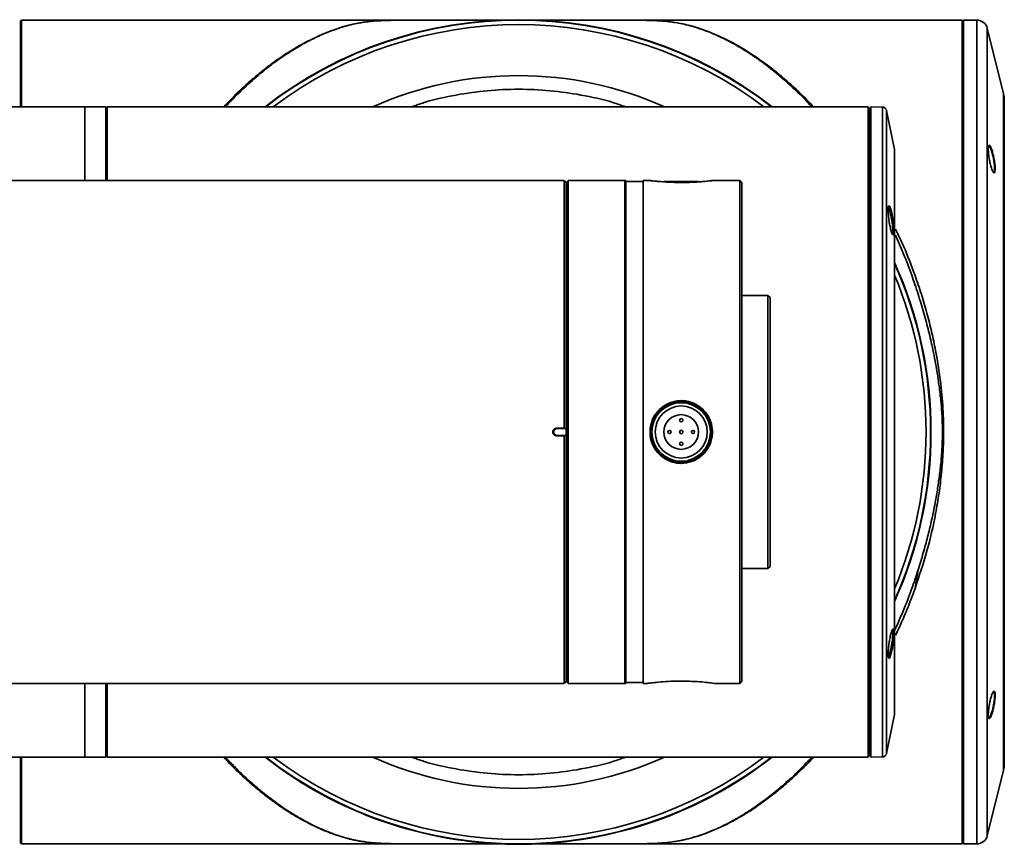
# Model space of a CAD drawing. Header units: millimetres. Extents: x 0 to 840, y 0 to 594.
# Tile 7 of 15: x 393 to 439, y 98 to 136. Entities that reach past the tile are written whole.
import ezdxf

# ---------------------------------------------------------------- set-up
doc = ezdxf.new("R2010")
doc.units = ezdxf.units.MM
doc.layers.get('0').update_dxf_attribs({"lineweight": 18})

msp = doc.modelspace()

# ---------------------------------------------------------------- linework, layer by layer
at = {"color": 7, "linetype": 'Continuous', "lineweight": 35}
for p, q in [((393.1988, 135.8206), (393.1388, 135.7606)), ((415.271, 135.8206), (393.1988, 135.8206)), ((393.1988, 135.8206), (393.1988, 131.8425)), ((436.5788, 135.8206), (416.9666, 135.8206)), ((436.6388, 135.7606), (436.5788, 135.8206)), ((436.5788, 126.3206), (436.5788, 135.8206)), ((437.2484, 135.8206), (436.6388, 135.8206)), ((436.6388, 103.3855), (436.6388, 135.8206)), ((393.1388, 135.7606), (393.1388, 131.8394)), ((438.4888, 132.4206), (437.7335, 135.4418)), ((438.5187, 101.4631), (438.5187, 132.178)), ((397.0788, 131.8206), (396.1188, 131.8206)), ((397.0788, 128.4206), (397.0788, 131.8206)), ((416.1188, 131.8206), (397.1388, 131.8206)), ((397.1388, 131.8206), (397.1388, 128.4206)), ((432.2388, 131.8206), (416.1188, 131.8206)), ((432.2388, 116.8206), (432.2388, 131.8206)), ((432.3188, 131.7206), (432.2388, 131.8006)), ((432.3581, 131.8195), (432.3188, 131.7802)), ((432.3188, 101.861), (432.3188, 131.7802)), ((432.9005, 131.81), (432.3581, 131.8195)), ((432.3581, 101.8217), (432.3581, 131.8195)), ((433.4534, 129.8476), (433.0931, 131.6493)), ((397.1388, 131.1206), (397.0788, 131.1206)), ((433.4573, 103.8327), (433.4573, 129.8084)), ((403.7188, 128.4206), (391.6194, 128.4206)), ((418.2182, 128.4206), (403.7188, 128.4206)), ((418.3182, 128.3206), (418.2182, 128.4206)), ((418.2182, 116.9996), (418.2182, 128.4206)), ((418.3182, 116.978), (418.3182, 128.3206)), ((418.3188, 128.3206), (418.3188, 105.3206)), ((418.3988, 128.4206), (418.3588, 128.3806)), ((418.3588, 105.2606), (418.3588, 128.3806)), ((421.0588, 128.4206), (418.3988, 128.4206)), ((418.3988, 105.2206), (418.3988, 128.4206)), ((421.0188, 128.3706), (421.0188, 105.2706)), ((421.0588, 106.1036), (421.0588, 128.4206)), ((421.8588, 128.3706), (421.0588, 128.3706)), ((422.1875, 128.4206), (421.8588, 128.4206)), ((421.8588, 106.1036), (421.8588, 128.4206)), ((423.6188, 128.3806), (422.8188, 128.3806)), ((424.4188, 128.3806), (423.6188, 128.3806)), ((426.3188, 128.4206), (425.041, 128.4206)), ((425.0599, 128.4206), (425.0601, 128.4208)), ((426.4188, 128.3206), (426.3188, 128.4206)), ((426.3188, 106.1036), (426.3188, 128.4206)), ((426.4188, 105.3206), (426.4188, 128.3206)), ((418.3588, 127.8206), (418.318, 127.8206)), ((433.2359, 127.0114), (433.2427, 126.9892)), ((436.5788, 97.8206), (436.5788, 126.3206)), ((427.6188, 123.1206), (426.4188, 123.1206)), ((427.7188, 123.0206), (427.6188, 123.1206)), ((427.6188, 110.5206), (427.6188, 123.1206)), ((427.7188, 110.6206), (427.7188, 123.0206)), ((417.6988, 116.8172), (417.6988, 116.8239)), ((417.7188, 116.8172), (417.7188, 116.8239)), ((417.7188, 116.8239), (417.7351, 116.8239)), ((417.7188, 116.8172), (417.7351, 116.8172)), ((417.7351, 116.8239), (417.7351, 116.8172)), ((417.8651, 116.9934), (418.2182, 116.9996)), ((418.3182, 116.978), (417.8654, 116.9612)), ((417.8655, 116.9731), (418.2385, 116.9796)), ((418.3074, 116.9808), (418.2385, 116.9796)), ((432.2388, 101.8206), (432.2388, 116.8206)), ((418.2182, 116.6415), (417.8651, 116.6477)), ((417.8654, 116.6799), (418.3182, 116.6632)), ((418.2385, 116.6615), (417.8655, 116.668)), ((418.2182, 105.2206), (418.2182, 116.6415)), ((418.3074, 116.6603), (418.2385, 116.6615)), ((418.3182, 105.3206), (418.3182, 116.6632)), ((426.4188, 110.5206), (427.6188, 110.5206)), ((427.6188, 110.5206), (427.7188, 110.6206)), ((433.2992, 107.5453), (433.3061, 107.5681)), ((433.3743, 107.4978), (433.3741, 107.4723)), ((433.4314, 107.5039), (433.4316, 107.5319)), ((433.163, 106.6094), (433.1628, 106.5815)), ((433.1701, 106.4768), (433.1648, 106.5525)), ((418.318, 105.8206), (418.3588, 105.8206)), ((421.0588, 105.2206), (421.0588, 106.1036)), ((421.8588, 105.2206), (421.8588, 106.1036)), ((426.3188, 105.2206), (426.3188, 106.1036)), ((391.6194, 105.2206), (403.7188, 105.2206)), ((397.0788, 101.8206), (397.0788, 105.2206)), ((397.1388, 105.2206), (397.1388, 101.8206)), ((403.7188, 105.2206), (418.2182, 105.2206)), ((418.2182, 105.2206), (418.3182, 105.3206)), ((418.3588, 105.2606), (418.3988, 105.2206)), ((418.3988, 105.2206), (421.0588, 105.2206)), ((421.0588, 105.2706), (421.8588, 105.2706)), ((421.8588, 105.2206), (422.0594, 105.2206)), ((425.1781, 105.2206), (426.3188, 105.2206)), ((426.3188, 105.2206), (426.4188, 105.3206)), ((437.9982, 104.8209), (438.023, 104.8253)), ((433.0931, 101.9919), (433.4534, 103.7935)), ((437.8024, 103.6428), (437.7938, 103.6412)), ((436.6388, 97.8206), (436.6388, 103.3855)), ((397.0788, 102.5206), (397.1388, 102.5206)), ((393.1388, 101.793), (393.1388, 97.8806)), ((393.1988, 101.7934), (393.1988, 97.8206)), ((396.1188, 101.8206), (397.0788, 101.8206)), ((397.1388, 101.8206), (416.1188, 101.8206)), ((416.1188, 101.8206), (432.2388, 101.8206)), ((432.2388, 101.8406), (432.3188, 101.9206)), ((432.3188, 101.861), (432.3581, 101.8217)), ((432.3581, 101.8217), (432.9005, 101.8311)), ((437.7335, 98.1993), (438.4888, 101.2206)), ((393.1388, 97.8806), (393.1988, 97.8206)), ((393.1988, 97.8206), (415.271, 97.8206)), ((411.593, 97.8236), (411.5331, 97.8235)), ((416.9666, 97.8206), (436.5788, 97.8206)), ((420.4175, 97.8236), (420.3326, 97.8237)), ((436.5788, 97.8206), (436.6388, 97.8806)), ((436.6388, 97.8206), (437.2484, 97.8206))]:
    msp.add_line(p, q, dxfattribs=at)
at = {"color": 8, "linetype": 'Continuous', "lineweight": 35}
for p, q in [((437.2484, 103.3855), (437.2484, 135.8206)), ((437.7335, 98.1993), (437.7335, 135.4418)), ((438.4888, 105.7897), (438.4888, 132.4206)), ((396.1188, 131.8206), (396.1188, 128.4206)), ((432.9005, 106.2214), (432.9005, 131.81)), ((433.0931, 101.9919), (433.0931, 131.6493)), ((433.4534, 103.7935), (433.4534, 129.8476)), ((432.9005, 101.8311), (432.9005, 106.2214)), ((438.4888, 101.2206), (438.4888, 105.7897)), ((396.1188, 105.2206), (396.1188, 101.8206)), ((437.2484, 97.8206), (437.2484, 103.3855)), ((420.1983, 97.8239), (420.3388, 97.8238))]:
    msp.add_line(p, q, dxfattribs=at)
for points in [[(415.6776, 131.8213), (415.8598, 131.8256), (416.5844, 131.8206)], [(416.5844, 101.8206), (415.8598, 101.8156), (415.6759, 101.8199)]]:
    msp.add_lwpolyline(points, dxfattribs=at)
at = {"color": 7, "linetype": 'Continuous', "lineweight": 35}
for points in [[(417.8651, 116.9934), (417.8652, 116.9895), (417.8653, 116.9857), (417.8653, 116.9822), (417.8654, 116.9791), (417.8654, 116.9766), (417.8654, 116.9747), (417.8655, 116.9735), (417.8655, 116.9731)], [(417.8651, 116.6477), (417.8652, 116.6517), (417.8653, 116.6555), (417.8653, 116.659), (417.8654, 116.6621), (417.8654, 116.6646), (417.8654, 116.6665), (417.8655, 116.6676), (417.8655, 116.668)]]:
    msp.add_lwpolyline(points, dxfattribs=at)
for centre, radius in [((423.6188, 116.8206), 1.35), ((423.6188, 116.8206), 1.2), ((423.6188, 116.8206), 0.8), ((423.6188, 117.3651), 0.0747), ((423.0743, 116.8206), 0.0747), ((423.6188, 116.8206), 0.0777), ((424.1633, 116.8206), 0.0747), ((423.6188, 116.2761), 0.0747)]:
    msp.add_circle(centre, radius, dxfattribs=at)
for centre, radius, start, end in [((416.1188, 116.8206), 19.0189, 52.06316, 127.93684), ((416.1188, 116.8206), 19, 52.13635, 127.86365), ((437.2484, 135.3206), 0.5, 14.03624, 90), ((437.5187, 132.178), 1, 0, 14.03624), ((432.897, 131.61), 0.2, 11.30993, 89), ((433.2573, 129.8084), 0.2, 0, 11.30993), ((416.1188, 116.8206), 19.0189, 335.73355, 24.26645), ((416.1188, 116.8206), 19, 360, 24.13968), ((417.7038, 99.4255), 17.3984, 89.9506, 90.01646), ((417.7038, 134.2157), 17.3984, 269.98354, 270.0494), ((418.0045, 116.9659), 0.1393, 177.01479, 181.92645), ((416.1188, 116.8206), 19, 335.86032, 0), ((418.0045, 116.6753), 0.1393, 178.07355, 182.98521), ((423.6188, 116.8206), 1.41, 269.93645, 270), ((433.2573, 103.8327), 0.2, 348.69007, 0), ((416.1188, 116.8206), 19.0189, 232.06316, 269.39748), ((416.1188, 116.8206), 19, 232.13635, 307.86365), ((416.1188, 116.8206), 19.0189, 270.60252, 307.93684), ((432.897, 102.0311), 0.2, 271, 348.69007), ((437.5187, 101.4631), 1, 345.96376, 0), ((437.2484, 98.3206), 0.5, 270, 345.96376), ((416.1188, 116.8206), 19.0189, 269.39748, 270.60252)]:
    msp.add_arc(centre, radius, start, end, dxfattribs=at)
at = {"color": 8, "linetype": 'Continuous', "lineweight": 35}
for radius, start, end in [(18.7894, 52.9704, 127.0296), (16.4402, 65.83871, 114.16129), (18.7894, 337.33621, 22.66379), (18.7894, 232.9704, 307.0296), (16.4402, 245.83871, 294.16129)]:
    msp.add_arc((416.1188, 116.8206), radius, start, end, dxfattribs=at)
for points, knots in [([(402.5141, 131.8206), (402.5578, 131.8672), (402.6821, 131.9997), (402.8918, 132.2128), (403.1459, 132.4629), (403.4107, 132.7127), (403.6803, 132.9563), (403.9995, 133.2322), (404.3802, 133.5424), (404.8423, 133.8914), (405.3677, 134.2543), (405.9369, 134.6055), (406.5005, 134.9079), (407.0831, 135.1798), (407.6056, 135.3837), (408.087, 135.5335), (408.4535, 135.6259), (408.7986, 135.6953), (409.1509, 135.7475), (409.5054, 135.7812), (409.8544, 135.8), (410.1875, 135.8098), (410.5497, 135.8147), (410.9341, 135.817), (411.1976, 135.8173), (411.3285, 135.8174)], [0, 0, 0, 0, 0.1710649, 0.4864582, 0.8139153, 1.1529352, 1.5038762, 1.8446487, 2.3678108, 2.944559, 3.5857602, 4.3426125, 5.0807026, 5.696052, 6.5323156, 7.0556508, 7.5022291, 7.8866614, 8.3033909, 8.7154347, 9.0021012, 9.2635027, 9.5232328, 9.7828117, 10.038783, 10.038783, 10.038783, 10.038783]), ([(411.7986, 135.8175), (411.6835, 135.8176), (411.4668, 135.8177), (411.167, 135.8174), (410.832, 135.8164), (410.5329, 135.8144), (410.2631, 135.8105), (410.0825, 135.8065), (409.9165, 135.8012), (409.7591, 135.7945), (409.6015, 135.7855), (409.3986, 135.7706), (409.1435, 135.7445), (408.8249, 135.6984), (408.5152, 135.6374), (408.2102, 135.5625), (407.9085, 135.4753), (407.4955, 135.3355), (406.9828, 135.1275), (406.3829, 134.8353), (405.7655, 134.4833), (405.1212, 134.061), (404.4425, 133.5558), (403.7095, 132.9341), (403.0923, 132.3562), (402.7166, 131.9418), (402.6066, 131.8206)], [0, 0, 0, 0, 0.2278255, 0.429049, 0.5937833, 0.8968013, 1.0429105, 1.186657, 1.3167266, 1.4551388, 1.6024359, 1.7590842, 2.0601019, 2.4281177, 2.8643097, 3.1903598, 3.5723104, 4.0105167, 4.7757491, 5.5416458, 6.3075058, 7.1441835, 8.0150987, 8.9186819, 9.9897584, 10.4327463, 10.4327463, 10.4327463, 10.4327463]), ([(420.5664, 135.8175), (420.408, 135.8175), (420.223, 135.8175), (420.0402, 135.8169), (420.0138, 135.8169)], [0, 0, 0, 0, 0.47264788, 0.55257138, 0.55257138, 0.55257138, 0.55257138]), ([(420.4036, 135.8175), (420.4366, 135.8176), (420.6067, 135.8178), (420.8991, 135.8177), (421.3034, 135.817), (421.7029, 135.8147), (422.0437, 135.8098), (422.3091, 135.8021), (422.5255, 135.7927), (422.8184, 135.7741), (423.1544, 135.7394), (423.5192, 135.6811), (423.8583, 135.6087), (424.2093, 135.5162), (424.6908, 135.363), (425.3031, 135.1196), (426.0291, 134.7609), (426.6134, 134.4168), (427.0501, 134.1296), (427.3283, 133.9361), (427.5892, 133.7452), (427.8331, 133.5585), (428.0598, 133.3777), (428.4146, 133.0842), (428.8861, 132.6636), (429.3678, 132.1996), (429.6379, 131.9084), (429.7194, 131.8206)], [0, 0, 0, 0, 0.0657457, 0.3394037, 0.5805062, 0.8732404, 1.1572956, 1.3332119, 1.5248065, 1.7337555, 2.1822184, 2.6208099, 3.0286692, 3.4362964, 3.9466774, 4.8700167, 5.7833494, 6.7207419, 7.096577, 7.4510741, 7.7842366, 8.0960652, 8.3865575, 8.655715, 9.4633687, 10.2165185, 10.5415789, 10.5415789, 10.5415789, 10.5415789]), ([(429.6356, 131.8206), (429.6087, 131.8516), (429.2855, 132.224), (428.6126, 132.8585), (427.9281, 133.4463), (427.5138, 133.7622), (427.4042, 133.8443), (427.292, 133.9264), (427.1773, 134.0087), (427.0601, 134.0908), (426.9404, 134.1727), (426.6213, 134.3858), (426.1079, 134.6993), (425.3825, 135.0722), (424.7564, 135.3333), (424.2373, 135.5055), (423.855, 135.6077), (423.519, 135.6788), (423.2064, 135.73), (422.8343, 135.774), (422.4702, 135.797), (422.1188, 135.8075), (421.9116, 135.8116), (421.7232, 135.8139), (421.5567, 135.8153), (421.413, 135.8162), (421.1799, 135.8172), (420.9914, 135.8173), (420.8548, 135.8174)], [0, 0, 0, 0, 0.1078548, 1.2962148, 2.5969248, 2.732702, 2.8715419, 3.0134528, 3.158424, 3.3064536, 3.4575393, 3.6116791, 4.5136273, 5.395717, 6.348637, 6.8906094, 7.3642956, 7.7704494, 8.1098094, 8.4593573, 8.9959926, 9.1548997, 9.3104425, 9.4639396, 9.5563298, 9.652917, 9.7539085, 10.0201331, 10.0201331, 10.0201331, 10.0201331]), ([(411.1853, 131.8206), (411.3791, 131.8892), (412.0487, 132.1261), (413.2176, 132.3787), (414.672, 132.5869), (416.1188, 132.6505), (417.5656, 132.5869), (419.02, 132.3787), (420.189, 132.1261), (420.8585, 131.8892), (421.0523, 131.8206)], [0, 0, 0, 0, 0.616612, 2.1305147, 3.5767521, 5.0230958, 6.4693349, 7.91568, 9.4295827, 10.0461947, 10.0461947, 10.0461947, 10.0461947]), ([(433.1431, 127.1874), (433.1434, 127.1877), (433.153, 127.1945), (433.1751, 127.1655), (433.2064, 127.1008), (433.2257, 127.0424), (433.2359, 127.0114)], [0, 0, 0, 0, 0.00333561, 0.09098949, 0.14509366, 0.20598751, 0.20598751, 0.20598751, 0.20598751]), ([(433.2427, 126.9892), (433.2534, 126.9503), (433.2733, 126.878), (433.3053, 126.7322), (433.3334, 126.5835), (433.3536, 126.4374), (433.3697, 126.2863), (433.3781, 126.1223), (433.3672, 126.0176), (433.3543, 125.9762), (433.3469, 125.9729), (433.3454, 125.9722)], [0, 0, 0, 0, 0.1173731, 0.2180707, 0.3687289, 0.4663413, 0.5606712, 0.7391208, 0.9179299, 1.0126136, 1.0352603, 1.0352603, 1.0352603, 1.0352603]), ([(434.5449, 123.1786), (434.4471, 123.4733), (434.2374, 124.1048), (433.8899, 125.0141), (433.626, 125.6078), (433.4994, 125.8926)], [0, 0, 0, 0, 0.9103835, 1.9511078, 2.9101339, 2.9101339, 2.9101339, 2.9101339]), ([(433.502, 126.1812), (433.6268, 125.9224), (433.9542, 125.2433), (434.23, 124.5038), (434.4007, 124.0462)], [0, 0, 0, 0, 0.8834914, 2.3176759, 2.3176759, 2.3176759, 2.3176759]), ([(433.4573, 107.6576), (433.5901, 107.953), (433.8672, 108.5693), (434.228, 109.51), (434.4449, 110.1621), (434.545, 110.4629)], [0, 0, 0, 0, 0.9979597, 2.0821666, 3.0106565, 3.0106565, 3.0106565, 3.0106565]), ([(434.4007, 109.5949), (434.3045, 109.3358), (434.1088, 108.8083), (433.809, 108.0933), (433.5995, 107.6475), (433.5069, 107.4505)], [0, 0, 0, 0, 0.8138528, 1.6568093, 2.3241944, 2.3241944, 2.3241944, 2.3241944]), ([(433.3327, 107.6758), (433.3332, 107.6762), (433.3413, 107.6831), (433.3518, 107.6648), (433.3695, 107.6221), (433.3724, 107.5469), (433.3743, 107.4978)], [0, 0, 0, 0, 0.00315492, 0.05363507, 0.10242697, 0.19474986, 0.19474986, 0.19474986, 0.19474986]), ([(433.3741, 107.4723), (433.3711, 107.41), (433.3666, 107.3144), (433.3478, 107.1598), (433.3267, 107.0177), (433.2981, 106.8746), (433.2664, 106.7365), (433.2356, 106.6242), (433.2054, 106.5398), (433.1829, 106.4869), (433.1728, 106.4798), (433.17, 106.4779)], [0, 0, 0, 0, 0.1832792, 0.2809888, 0.3826119, 0.529571, 0.633919, 0.7585895, 0.8781234, 0.9840451, 1.0230138, 1.0230138, 1.0230138, 1.0230138]), ([(411.7813, 97.8235), (411.7728, 97.8235), (411.6299, 97.8233), (411.3711, 97.8235), (411.018, 97.824), (410.7307, 97.8253), (410.4924, 97.8273), (410.2918, 97.83), (410.1035, 97.8339), (409.9237, 97.8394), (409.7473, 97.847), (409.5669, 97.8576), (409.3824, 97.872), (409.1384, 97.8966), (408.8368, 97.9393), (408.5071, 98.0033), (408.1548, 98.0903), (407.7424, 98.2128), (407.3289, 98.3638), (406.9907, 98.5071), (406.7644, 98.6102), (406.5607, 98.7083), (406.3402, 98.8206), (406.1028, 98.9486), (405.8487, 99.0939), (405.5104, 99.2986), (405.1036, 99.5652), (404.6447, 99.8955), (404.2156, 100.2304), (403.8162, 100.565), (403.4465, 100.8945), (403.1068, 101.2159), (402.7994, 101.5186), (402.6076, 101.7242), (402.5178, 101.8206)], [0, 0, 0, 0, 0.0170309, 0.2846175, 0.5124634, 0.7207303, 0.86669, 1.0126372, 1.1601336, 1.3023757, 1.4582867, 1.628786, 1.8145751, 2.016196, 2.4123804, 2.8621886, 3.2174347, 3.7391976, 4.4274766, 4.7949703, 5.0329721, 5.292108, 5.5723783, 5.8737827, 6.1963203, 6.5399923, 7.1603829, 7.7450011, 8.2938452, 8.8069209, 9.2842307, 9.7257789, 10.1315743, 10.4891734, 10.4891734, 10.4891734, 10.4891734]), ([(402.5959, 101.8206), (402.7703, 101.6364), (403.1316, 101.255), (403.7008, 100.718), (404.311, 100.1928), (404.9604, 99.6938), (405.5172, 99.317), (405.96, 99.0482), (406.2694, 98.8739), (406.5557, 98.724), (406.819, 98.596), (407.0893, 98.4736), (407.3573, 98.3623), (407.6245, 98.2624), (407.8601, 98.1829), (408.0736, 98.118), (408.2651, 98.0656), (408.435, 98.0238), (408.6037, 97.9866), (408.7748, 97.9536), (408.9516, 97.9244), (409.1161, 97.9015), (409.3076, 97.8793), (409.5379, 97.859), (409.8323, 97.8423), (410.1387, 97.8327), (410.4538, 97.8276), (410.702, 97.8256), (410.9047, 97.8246), (411.0579, 97.8241), (411.2001, 97.8238), (411.2912, 97.8237), (411.3267, 97.8236)], [0, 0, 0, 0, 0.6857278, 1.4202682, 2.1982979, 3.0193374, 3.8825767, 4.2995218, 4.6879074, 5.0476381, 5.3786607, 5.6809531, 6.0692633, 6.3939404, 6.6895697, 6.9562534, 7.1940915, 7.4031946, 7.5836627, 7.809459, 8.0149815, 8.2004006, 8.3658935, 8.6382314, 8.9072764, 9.1810012, 9.3860555, 9.5966381, 9.6897267, 9.7904727, 9.8989723, 9.9681897, 9.9681897, 9.9681897, 9.9681897]), ([(421.0523, 101.8206), (420.8585, 101.752), (420.189, 101.515), (419.0201, 101.2624), (417.5656, 101.0543), (416.1189, 100.9906), (414.672, 101.0543), (413.2176, 101.2624), (412.0487, 101.515), (411.3791, 101.752), (411.1853, 101.8206)], [0, 0, 0, 0, 0.616612, 2.1305147, 3.5767521, 5.0230988, 6.4693349, 7.91568, 9.4295827, 10.0461947, 10.0461947, 10.0461947, 10.0461947]), ([(429.7238, 101.8206), (429.6735, 101.7671), (429.5427, 101.6278), (429.3267, 101.4086), (429.0734, 101.1601), (428.8104, 100.9127), (428.5376, 100.667), (428.2113, 100.3863), (427.8119, 100.0627), (427.3205, 99.695), (426.7847, 99.3315), (426.2361, 99.0004), (425.6899, 98.709), (425.1356, 98.4531), (424.6433, 98.2635), (424.2386, 98.1343), (423.9478, 98.0554), (423.667, 97.9904), (423.3769, 97.9357), (423.0518, 97.8902), (422.7253, 97.8598), (422.3939, 97.8416), (422.0897, 97.8325), (421.8033, 97.8279), (421.5337, 97.8254), (421.1332, 97.8236), (420.8172, 97.8236), (420.5997, 97.8236)], [0, 0, 0, 0, 0.1989142, 0.5176992, 0.8472177, 1.1874727, 1.5384723, 1.9002187, 2.4412059, 3.0648966, 3.7712865, 4.4754218, 5.1418578, 5.8437433, 6.5810765, 7.0170393, 7.3813461, 7.6740161, 8.0579605, 8.4303753, 8.7912433, 9.0903691, 9.3551239, 9.539342, 9.7267866, 9.9205594, 10.3486299, 10.3486299, 10.3486299, 10.3486299]), ([(420.6554, 97.8236), (420.6818, 97.8236), (420.9048, 97.8234), (421.2078, 97.8239), (421.5473, 97.8257), (421.8334, 97.8282), (422.1641, 97.8339), (422.5107, 97.847), (422.9149, 97.8746), (423.3519, 97.9289), (423.8353, 98.0262), (424.3041, 98.155), (424.6807, 98.2854), (425.0089, 98.4148), (425.2721, 98.5281), (425.5306, 98.6496), (425.7469, 98.7579), (425.9646, 98.8725), (426.2348, 99.0231), (426.5542, 99.2147), (426.8985, 99.4375), (427.2138, 99.6564), (427.5138, 99.8773), (427.806, 100.1036), (428.1221, 100.3622), (428.5599, 100.7416), (429.0698, 101.2171), (429.4614, 101.6325), (429.6387, 101.8206)], [0, 0, 0, 0, 0.0520176, 0.4385809, 0.5923182, 0.7372039, 1.0334663, 1.3293348, 1.6242021, 2.2135967, 2.8012349, 3.3891876, 3.9770734, 4.238441, 4.6430837, 4.9808868, 5.222795, 5.4657098, 5.8078059, 6.2490512, 6.6798266, 7.1185753, 7.4518703, 7.8268755, 8.2379831, 8.6669797, 9.5176496, 10.2216263, 10.2216263, 10.2216263, 10.2216263])]:
    msp.add_open_spline(points, degree=3, knots=knots, dxfattribs=at)
at = {"color": 7, "linetype": 'Continuous', "lineweight": 35}
for points, knots in [([(415.7607, 135.8173), (415.7448, 135.8175), (415.6984, 135.818), (415.4954, 135.8182), (415.1722, 135.8183), (414.8241, 135.8182), (414.3742, 135.8181), (413.8985, 135.818), (413.4032, 135.8179), (412.9984, 135.8178), (412.5168, 135.8177), (411.9302, 135.8175), (411.4762, 135.8175), (411.2353, 135.8174)], [0, 0, 0, 0, 0.3196756, 0.9395952, 1.4549459, 1.8729945, 2.1989426, 2.7701171, 3.0546455, 3.3387795, 3.6534492, 4.0628096, 4.5253479, 4.5253479, 4.5253479, 4.5253479]), ([(420.9823, 135.8174), (420.9544, 135.8174), (420.715, 135.8175), (420.2758, 135.8176), (419.7181, 135.8177), (419.2374, 135.8178), (418.8327, 135.8179), (418.3376, 135.818), (417.8629, 135.8181), (417.4114, 135.8182), (417.0725, 135.8183), (416.8406, 135.8183), (416.7684, 135.8182), (416.763, 135.8182)], [0, 0, 0, 0, 0.061553, 0.5271085, 1.0045903, 1.3716225, 1.7030529, 2.0349387, 2.7011712, 3.0813821, 3.5690223, 4.1701586, 4.2193116, 4.2193116, 4.2193116, 4.2193116]), ([(396.1188, 131.8206), (395.7853, 131.8206), (395.0793, 131.8206), (393.9849, 131.8206), (392.8368, 131.8206), (391.6901, 131.8206), (390.6027, 131.8206), (389.6262, 131.8206), (388.8102, 131.8206), (388.1366, 131.8206), (387.2912, 131.8206), (386.192, 131.8206), (384.8233, 131.8206), (383.4405, 131.8206), (382.0499, 131.8206), (380.7506, 131.8206), (379.852, 131.8206), (379.3026, 131.8206), (379.0137, 131.8206), (378.7335, 131.8206), (378.4371, 131.8206), (378.0885, 131.8206), (377.6934, 131.8206), (377.2906, 131.8206), (376.9313, 131.8206), (376.6391, 131.8206), (376.403, 131.8206), (376.2384, 131.8206), (376.1605, 131.8206), (376.1308, 131.8206), (376.1211, 131.8206), (376.1186, 131.8206), (376.1188, 131.8206), (376.1188, 131.8206)], [0, 0, 0, 0, 0.6262359, 1.3255021, 2.0569191, 2.791099, 3.4999505, 4.1375054, 4.6808021, 5.0998389, 5.4750927, 6.3799264, 7.3565267, 8.4006112, 9.5003012, 10.7274865, 11.8714297, 12.2135758, 12.5473415, 12.8728087, 13.2316208, 13.6823239, 14.2990675, 15.0124712, 15.7636629, 16.5179882, 17.2557926, 18.1306841, 18.9238875, 19.2763179, 19.5868899, 19.8387313, 20.0001105, 20.0001105, 20.0001105, 20.0001105]), ([(437.8913, 129.9647), (437.8984, 129.9492), (437.9232, 129.8954), (437.9682, 129.7625), (438.0206, 129.5578), (438.0631, 129.3353), (438.09, 129.1245), (438.0986, 128.9503), (438.0889, 128.8294), (438.0627, 128.7711), (438.0242, 128.7805), (437.99, 128.8325), (437.9566, 128.9029), (437.9226, 128.9924), (437.8754, 129.1564), (437.8311, 129.3592), (437.7968, 129.5797), (437.7788, 129.7774), (437.7781, 129.9307), (437.794, 130.0262), (437.8249, 130.0552), (437.8599, 130.0243), (437.8837, 129.9791), (437.8913, 129.9647)], [0, 0, 0, 0, 0.0608666, 0.2106818, 0.3604983, 0.5088617, 0.6533333, 0.7933512, 0.9305375, 1.0677438, 1.2076595, 1.3352446, 1.3656227, 1.4882351, 1.6108516, 1.759968, 1.9062854, 2.0484847, 2.1872587, 2.3246326, 2.4630429, 2.6044777, 2.6707866, 2.6707866, 2.6707866, 2.6707866]), ([(437.7949, 129.9976), (437.8004, 130.0014), (437.8167, 130.0128), (437.8443, 129.975), (437.8717, 129.9254), (437.8899, 129.8863), (437.9122, 129.8302), (437.9423, 129.7437), (437.9831, 129.6028), (438.0273, 129.4044), (438.0599, 129.1976), (438.0746, 129.0192), (438.0708, 128.8863), (438.0494, 128.8145), (438.0233, 128.795), (438.003, 128.8203), (437.9979, 128.8266)], [0, 0, 0, 0, 0.0658425, 0.1946443, 0.2238322, 0.2824893, 0.3330951, 0.3905893, 0.5064826, 0.6420849, 0.7745224, 0.9023502, 1.026569, 1.1498127, 1.2750012, 1.3164824, 1.3164824, 1.3164824, 1.3164824]), ([(423.6172, 128.3301), (423.5837, 128.3302), (423.4145, 128.3307), (423.1795, 128.3374), (422.8711, 128.3534), (422.6399, 128.3712), (422.3954, 128.3947), (422.2122, 128.4162), (422.1953, 128.4184), (422.1875, 128.4194)], [0, 0, 0, 0, 0.0639076, 0.3220031, 0.4500527, 0.7080864, 0.8603524, 1.1681927, 1.43341, 1.43341, 1.43341, 1.43341]), ([(425.041, 128.4182), (425.0422, 128.4184), (425.0451, 128.4187), (424.8995, 128.4011), (424.7119, 128.3819), (424.481, 128.3616), (424.119, 128.3368), (423.7868, 128.3324), (423.6172, 128.3301)], [0, 0, 0, 0, 0.1936575, 0.4987296, 0.6502091, 0.8016943, 1.1078872, 1.4273739, 1.4273739, 1.4273739, 1.4273739]), ([(433.3, 127.0381), (433.2821, 127.0972), (433.2552, 127.1864), (433.2235, 127.2435), (433.1966, 127.2663), (433.1716, 127.2308), (433.1595, 127.0927), (433.1674, 126.8741), (433.1945, 126.6122), (433.2365, 126.3432), (433.2708, 126.2013), (433.288, 126.1302)], [0, 0, 0, 0, 0.1779655, 0.2683836, 0.3585223, 0.5256686, 0.6969906, 0.8707986, 1.0445907, 1.2184454, 1.3925271, 1.3925271, 1.3925271, 1.3925271]), ([(433.288, 126.1302), (433.3043, 126.0761), (433.3317, 125.9851), (433.3657, 125.9252), (433.3952, 125.9031), (433.4164, 125.9323), (433.4284, 126.0052), (433.4335, 126.1079), (433.4283, 126.2493), (433.4131, 126.4145), (433.391, 126.591), (433.3607, 126.7721), (433.3271, 126.9329), (433.3087, 127.0043), (433.3, 127.0381)], [0, 0, 0, 0, 0.1618051, 0.2723791, 0.3642515, 0.5241017, 0.611251, 0.6980964, 0.8595595, 0.9515196, 1.0448788, 1.2114271, 1.3084356, 1.3958622, 1.3958622, 1.3958622, 1.3958622]), ([(433.3465, 125.9649), (433.3473, 125.9648), (433.3525, 125.9646), (433.3336, 125.9878), (433.3155, 126.0447), (433.3038, 126.0813)], [0, 0, 0, 0, 0.0072448, 0.05011023, 0.12695146, 0.12695146, 0.12695146, 0.12695146]), ([(434.4007, 124.0462), (434.5002, 123.7584), (434.6967, 123.1904), (434.9513, 122.3199), (435.1709, 121.4536), (435.3805, 120.4644), (435.5616, 119.3378), (435.6882, 118.0799), (435.7318, 116.9294), (435.7027, 115.8839), (435.6294, 114.9402), (435.5134, 113.9927), (435.3089, 112.7812), (434.966, 111.2861), (434.5924, 110.1685), (434.4007, 109.5949)], [0, 0, 0, 0, 0.9518394, 1.8786223, 2.781353, 3.6611123, 4.9108567, 6.1650786, 7.3777353, 8.2798844, 9.2273423, 10.1557949, 11.0951839, 12.8795055, 14.7601544, 14.7601544, 14.7601544, 14.7601544]), ([(434.545, 110.4629), (434.6253, 110.7214), (434.7804, 111.2207), (434.9807, 111.9647), (435.1688, 112.737), (435.3233, 113.4862), (435.4463, 114.2158), (435.5375, 114.8758), (435.6121, 115.5378), (435.6556, 116.1921), (435.67, 116.8037), (435.6562, 117.3999), (435.6179, 118.0151), (435.5612, 118.5681), (435.5044, 119.0127), (435.4578, 119.3308), (435.4028, 119.6845), (435.329, 120.1091), (435.2339, 120.5898), (435.1316, 121.0525), (435.0297, 121.4746), (434.9246, 121.8838), (434.8104, 122.3013), (434.6836, 122.7376), (434.5917, 123.0296), (434.5449, 123.1786)], [0, 0, 0, 0, 0.8381423, 1.6191389, 2.349811, 3.2419789, 3.9119268, 4.5539816, 5.2177645, 5.8806754, 6.4876404, 7.0199595, 7.637808, 8.3051444, 8.6620961, 8.9657189, 9.2590954, 9.7264894, 10.2506881, 10.7261365, 11.1522887, 11.5630673, 12.009685, 12.4750304, 12.959403, 12.959403, 12.959403, 12.959403]), ([(423.6172, 115.375), (423.5837, 115.3758), (423.4145, 115.3796), (423.1795, 115.4323), (422.871, 115.5717), (422.6403, 115.7425), (422.3942, 116.029), (422.2117, 116.398), (422.1518, 116.8883), (422.2566, 117.3706), (422.5137, 117.791), (422.8322, 118.0508), (423.1275, 118.1869), (423.3259, 118.2403), (423.4915, 118.2624), (423.6099, 118.2677), (423.7533, 118.2626), (423.9204, 118.239), (424.1805, 118.164), (424.433, 118.0283), (424.7171, 117.7806), (424.9503, 117.4428), (425.0584, 117.046), (425.0632, 116.723), (425.0153, 116.4045), (424.8559, 116.0265), (424.5801, 115.722), (424.311, 115.5457), (424.0182, 115.412), (423.7777, 115.3898), (423.6172, 115.375)], [0, 0, 0, 0, 0.1008802, 0.5082925, 0.7104229, 1.1177415, 1.358094, 1.844018, 2.3305184, 2.8147334, 3.2993403, 3.7862945, 4.0268934, 4.2735497, 4.400371, 4.5282019, 4.629078, 4.8312139, 5.033346, 5.4406997, 5.6801903, 6.1643107, 6.6515295, 6.8914379, 7.1309706, 7.6152179, 8.1011751, 8.3421675, 8.5811337, 9.0604438, 9.0604438, 9.0604438, 9.0604438]), ([(423.6173, 115.4106), (423.5833, 115.4114), (423.4124, 115.4154), (423.1069, 115.4856), (422.7259, 115.6991), (422.4133, 116.0384), (422.2224, 116.4814), (422.189, 116.9621), (422.3156, 117.4251), (422.5872, 117.8206), (422.9752, 118.1056), (423.3421, 118.2169), (423.5939, 118.2327), (423.756, 118.2268), (423.9264, 118.2018), (424.191, 118.1223), (424.4435, 117.98), (424.7193, 117.7265), (424.8942, 117.4574), (424.9942, 117.1592), (425.0312, 116.9279), (425.0296, 116.6944), (424.9764, 116.3865), (424.8461, 116.0958), (424.6513, 115.851), (424.4773, 115.6937), (424.2796, 115.5683), (423.9978, 115.4445), (423.7692, 115.424), (423.6188, 115.4106)], [0, 0, 0, 0, 0.1018875, 0.5136366, 0.9253296, 1.3997099, 1.8756083, 2.3490182, 2.8196104, 3.2913834, 3.7665219, 4.2420072, 4.4198963, 4.5228022, 4.7290442, 4.935281, 5.351183, 5.5858388, 6.0602401, 6.2951772, 6.5280832, 6.7607283, 6.9933722, 7.4636554, 7.6978261, 7.9319894, 8.1661587, 8.40024, 8.8495306, 8.8495306, 8.8495306, 8.8495306]), ([(417.6988, 116.8239), (417.7014, 116.8459), (417.7065, 116.8898), (417.7446, 116.9455), (417.7994, 116.9848), (417.8432, 116.9905), (417.8651, 116.9934)], [0, 0, 0, 0, 0.06579776, 0.13122804, 0.19678143, 0.26238432, 0.26238432, 0.26238432, 0.26238432]), ([(417.8651, 116.6477), (417.8432, 116.6507), (417.7994, 116.6566), (417.7445, 116.6958), (417.7063, 116.7514), (417.7013, 116.7953), (417.6988, 116.8172)], [0, 0, 0, 0, 0.06578996, 0.1312199, 0.19677265, 0.26238319, 0.26238319, 0.26238319, 0.26238319]), ([(417.7188, 116.8239), (417.721, 116.8432), (417.7254, 116.8819), (417.7592, 116.9309), (417.8076, 116.9655), (417.8462, 116.9706), (417.8655, 116.9731)], [0, 0, 0, 0, 0.05780631, 0.11561293, 0.17341875, 0.23122429, 0.23122429, 0.23122429, 0.23122429]), ([(417.8655, 116.668), (417.8462, 116.6705), (417.8076, 116.6756), (417.7592, 116.7102), (417.7254, 116.7592), (417.721, 116.7979), (417.7188, 116.8172)], [0, 0, 0, 0, 0.05780554, 0.11561136, 0.17341797, 0.23122429, 0.23122429, 0.23122429, 0.23122429]), ([(417.8654, 116.9612), (417.8557, 116.9601), (417.8364, 116.9578), (417.804, 116.9446), (417.7697, 116.9191), (417.7412, 116.8761), (417.7372, 116.8414), (417.7351, 116.8239)], [0, 0, 0, 0, 0.02904032, 0.05839088, 0.10419623, 0.15582867, 0.20811371, 0.20811371, 0.20811371, 0.20811371]), ([(417.7351, 116.8172), (417.7371, 116.7998), (417.7412, 116.7651), (417.7697, 116.7221), (417.8039, 116.6966), (417.8364, 116.6833), (417.8557, 116.6811), (417.8654, 116.6799)], [0, 0, 0, 0, 0.05224526, 0.10389, 0.14970082, 0.17906352, 0.20812532, 0.20812532, 0.20812532, 0.20812532]), ([(418.2182, 116.9996), (418.2183, 116.9982), (418.2185, 116.9953), (418.22, 116.9912), (418.2223, 116.9872), (418.2261, 116.9833), (418.2316, 116.9802), (418.2362, 116.9798), (418.2385, 116.9796)], [0, 0, 0, 0, 0.003397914, 0.007108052, 0.011367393, 0.015847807, 0.023437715, 0.031629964, 0.031629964, 0.031629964, 0.031629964]), ([(418.3074, 116.9808), (418.3093, 116.9808), (418.313, 116.9806), (418.3165, 116.9788), (418.3182, 116.978)], [0, 0, 0, 0, 0.005813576, 0.011334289, 0.011334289, 0.011334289, 0.011334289]), ([(418.2182, 116.6415), (418.2183, 116.6431), (418.2185, 116.6461), (418.2199, 116.6503), (418.2223, 116.654), (418.2261, 116.6578), (418.2316, 116.661), (418.2362, 116.6613), (418.2385, 116.6615)], [0, 0, 0, 0, 0.003744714, 0.007440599, 0.011401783, 0.015914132, 0.023558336, 0.031713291, 0.031713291, 0.031713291, 0.031713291]), ([(418.3182, 116.6632), (418.3165, 116.6623), (418.313, 116.6606), (418.3093, 116.6604), (418.3074, 116.6603)], [0, 0, 0, 0, 0.005520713, 0.01133429, 0.01133429, 0.01133429, 0.01133429]), ([(434.545, 110.4629), (434.545, 110.4629), (434.545, 110.4629), (434.545, 110.4628), (434.5449, 110.4624), (434.5447, 110.4612), (434.5439, 110.4566), (434.5409, 110.4386), (434.529, 110.3672), (434.5058, 110.2271), (434.4605, 109.9563), (434.4246, 109.7395), (434.4007, 109.5949)], [0, 0, 0, 0, 0.00003627, 0.00009732, 0.00029698, 0.00101866, 0.00374006, 0.01429555, 0.05586181, 0.22078539, 0.44053586, 0.87988845, 0.87988845, 0.87988845, 0.87988845]), ([(433.4316, 107.5319), (433.4295, 107.586), (433.4255, 107.6924), (433.395, 107.7441), (433.3512, 107.7027), (433.2984, 107.5607), (433.2473, 107.3485), (433.2112, 107.1392), (433.1886, 106.9681), (433.1751, 106.8371), (433.1658, 106.7136), (433.1639, 106.644), (433.163, 106.6094)], [0, 0, 0, 0, 0.1685963, 0.3313294, 0.5036579, 0.682664, 0.854727, 1.0154221, 1.103791, 1.1923476, 1.280448, 1.3672722, 1.3672722, 1.3672722, 1.3672722]), ([(433.1628, 106.5815), (433.1632, 106.5522), (433.1641, 106.4933), (433.174, 106.4138), (433.1971, 106.3673), (433.239, 106.4143), (433.2826, 106.5362), (433.3186, 106.6725), (433.3519, 106.8237), (433.3881, 107.0267), (433.4143, 107.2332), (433.428, 107.3943), (433.4302, 107.4674), (433.4314, 107.5039)], [0, 0, 0, 0, 0.0859151, 0.1726586, 0.3352822, 0.5126563, 0.6815546, 0.7759756, 0.8696935, 1.0229332, 1.1821085, 1.2734119, 1.3644377, 1.3644377, 1.3644377, 1.3644377]), ([(433.1658, 106.6775), (433.1672, 106.7077), (433.1702, 106.7745), (433.1807, 106.8931), (433.1957, 107.0236), (433.2147, 107.1555), (433.237, 107.2842), (433.2617, 107.4036), (433.2831, 107.4937), (433.2954, 107.5332), (433.2992, 107.5453)], [0, 0, 0, 0, 0.09858935, 0.21826638, 0.33768587, 0.45703681, 0.57684813, 0.69932081, 0.8245836, 0.8798523, 0.8798523, 0.8798523, 0.8798523]), ([(422.0594, 105.2228), (422.0627, 105.2233), (422.0706, 105.2245), (422.2902, 105.2534), (422.6579, 105.2918), (423.053, 105.3178), (423.3418, 105.3269), (423.4988, 105.3294), (423.6622, 105.3303), (423.9544, 105.327), (424.3657, 105.3084), (424.7891, 105.2713), (425.0759, 105.2371), (425.2086, 105.2187), (425.1832, 105.2222), (425.1781, 105.2228)], [0, 0, 0, 0, 0.2560133, 0.5946535, 0.9344482, 1.2739859, 1.4227707, 1.4987501, 1.5751875, 1.7342885, 2.0557153, 2.3889062, 2.7267107, 3.0667842, 3.1510941, 3.1510941, 3.1510941, 3.1510941]), ([(438.0956, 104.6776), (438.0953, 104.655), (438.0942, 104.5869), (438.0816, 104.4417), (438.0521, 104.2423), (438.0086, 104.032), (437.9565, 103.84), (437.9015, 103.6894), (437.8505, 103.6013), (437.81, 103.5884), (437.7847, 103.6499), (437.7785, 103.7429), (437.7798, 103.8495), (437.7872, 103.9682), (437.8103, 104.1558), (437.8468, 104.3602), (437.8951, 104.5605), (437.9494, 104.7269), (438.0034, 104.8373), (438.05, 104.876), (438.0826, 104.8375), (438.0947, 104.7553), (438.0954, 104.6921), (438.0956, 104.6776)], [0, 0, 0, 0, 0.0608749, 0.1836714, 0.3215343, 0.4626071, 0.6079769, 0.7567504, 0.9065116, 1.0543591, 1.1983664, 1.3350905, 1.3654617, 1.4882581, 1.6110128, 1.7510139, 1.8945293, 2.0418376, 2.1914454, 2.3406235, 2.4865899, 2.6280368, 2.6703249, 2.6703249, 2.6703249, 2.6703249]), ([(438.0394, 104.8282), (438.0492, 104.8121), (438.0675, 104.7817), (438.0735, 104.6825), (438.0705, 104.5676), (438.0574, 104.4263), (438.0266, 104.2342), (437.9825, 104.0355), (437.9303, 103.8561), (437.8746, 103.7119), (437.8422, 103.6688), (437.8259, 103.6471)], [0, 0, 0, 0, 0.1492115, 0.2801343, 0.3457834, 0.4783252, 0.6202895, 0.7661294, 0.9169365, 1.0715878, 1.2271813, 1.2271813, 1.2271813, 1.2271813]), ([(376.1188, 101.8206), (376.1188, 101.8206), (376.1186, 101.8206), (376.1217, 101.8206), (376.1384, 101.8206), (376.1868, 101.8206), (376.2775, 101.8206), (376.4242, 101.8206), (376.6391, 101.8206), (376.9313, 101.8206), (377.2906, 101.8206), (377.6934, 101.8206), (378.094, 101.8206), (378.4528, 101.8206), (378.7665, 101.8206), (379.0647, 101.8206), (379.3758, 101.8206), (379.7107, 101.8206), (380.242, 101.8206), (381.0233, 101.8206), (382.1554, 101.8206), (383.4406, 101.8206), (384.8233, 101.8206), (386.192, 101.8206), (387.3156, 101.8206), (388.2299, 101.8206), (389.0323, 101.8206), (390.0184, 101.8206), (391.1776, 101.8206), (392.4353, 101.8206), (393.7174, 101.8206), (394.948, 101.8206), (395.7435, 101.8206), (396.1188, 101.8206)], [0, 0, 0, 0, 0.1613752, 0.4132103, 0.8954866, 1.4602656, 2.081813, 2.744335, 3.4821207, 4.2364271, 4.9875999, 5.7009857, 6.3177138, 6.7928013, 7.1662205, 7.5127186, 7.8685935, 8.2338746, 8.6085684, 9.5289796, 10.5001643, 11.5998267, 12.643885, 13.6204607, 14.5252717, 14.9506137, 15.4564638, 16.1141446, 16.8750685, 17.6865025, 18.5065863, 19.2955261, 20.0001101, 20.0001101, 20.0001101, 20.0001101]), ([(411.3267, 97.8236), (411.3395, 97.8236), (411.6692, 97.8236), (412.242, 97.8235), (412.9926, 97.8233), (413.588, 97.8232), (414.0512, 97.8231), (414.3977, 97.823), (414.6693, 97.823), (414.9113, 97.8229), (415.1518, 97.8228), (415.3965, 97.8228), (415.5686, 97.8229), (415.6211, 97.8231), (415.6322, 97.8232)], [0, 0, 0, 0, 0.0262044, 0.6743489, 1.2381168, 1.7216397, 2.1270342, 2.4553074, 2.7068452, 2.9445552, 3.2653706, 3.6731385, 4.1718174, 4.3054495, 4.3054495, 4.3054495, 4.3054495]), ([(416.7483, 97.823), (416.7848, 97.8229), (416.8788, 97.8228), (417.0876, 97.8228), (417.3252, 97.8229), (417.5675, 97.823), (417.8389, 97.823), (418.1852, 97.8231), (418.648, 97.8232), (419.2431, 97.8233), (419.9933, 97.8235), (420.5563, 97.8235), (420.876, 97.8236), (420.8792, 97.8236)], [0, 0, 0, 0, 0.2742284, 0.7046945, 1.0433763, 1.2943261, 1.5598403, 1.9063628, 2.3343014, 2.8447179, 3.4398404, 4.1240273, 4.1309477, 4.1309477, 4.1309477, 4.1309477]), ([(420.7046, 97.8235), (420.657, 97.8235), (420.5994, 97.8235), (420.5418, 97.8235), (420.5318, 97.8236)], [0, 0, 0, 0, 0.14261138, 0.17281176, 0.17281176, 0.17281176, 0.17281176])]:
    msp.add_open_spline(points, degree=3, knots=knots, dxfattribs=at)

doc.saveas('drawing.dxf')
